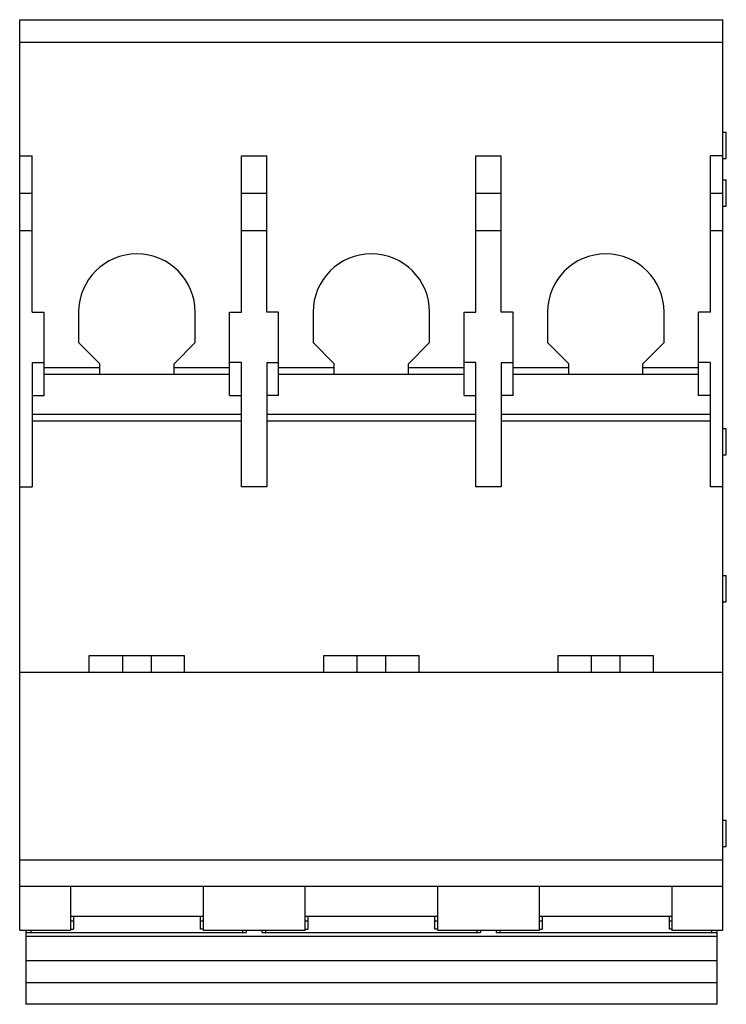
# Model space of a CAD drawing. Header units: millimetres. Extents: x 7.2 to 60.5, y 10.7 to 85.1.
import ezdxf

# ---------------------------------------------------------------- set-up
doc = ezdxf.new("R2010")
doc.units = ezdxf.units.MM
doc.header["$LTSCALE"] = 6.217119
doc.layers.get('0').update_dxf_attribs({"linetype": 'CONTINUOUS'})

msp = doc.modelspace()

# ---------------------------------------------------------------- linework, layer by layer
at = {"color": 7, "linetype": 'CONTINUOUS'}
for p, q in [((7.161, 16.325), (7.161, 85.125)), ((7.161, 85.125), (60.261, 85.125)), ((60.261, 16.325), (60.261, 85.125)), ((7.161, 83.425), (60.261, 83.425)), ((60.261, 76.633), (60.511, 76.633)), ((60.511, 74.633), (60.511, 76.633)), ((7.161, 74.825), (8.111, 74.825)), ((8.111, 63.025), (8.111, 74.825)), ((23.911, 63.025), (23.911, 74.825)), ((23.911, 74.825), (25.811, 74.825)), ((25.811, 63.025), (25.811, 74.825)), ((41.611, 63.025), (41.611, 74.825)), ((41.611, 74.825), (43.511, 74.825)), ((43.511, 63.025), (43.511, 74.825)), ((59.311, 63.025), (59.311, 74.825)), ((60.261, 74.825), (59.311, 74.825)), ((60.261, 74.633), (60.511, 74.633)), ((60.261, 73.033), (60.511, 73.033)), ((60.511, 71.033), (60.511, 73.033)), ((7.161, 72.025), (8.111, 72.025)), ((23.911, 72.025), (25.811, 72.025)), ((41.611, 72.025), (43.511, 72.025)), ((59.311, 72.025), (60.261, 72.025)), ((60.261, 71.033), (60.511, 71.033)), ((8.111, 69.175), (7.161, 69.175)), ((25.811, 69.175), (23.911, 69.175)), ((43.511, 69.175), (41.611, 69.175)), ((60.261, 69.175), (59.311, 69.175)), ((8.111, 63.025), (9.011, 63.025)), ((9.011, 56.725), (9.011, 63.025)), ((11.611, 63.025), (11.611, 60.725)), ((20.411, 60.725), (20.411, 63.025)), ((23.011, 56.725), (23.011, 63.025)), ((23.011, 63.025), (23.911, 63.025)), ((26.711, 63.025), (25.811, 63.025)), ((26.711, 56.725), (26.711, 63.025)), ((29.311, 63.025), (29.311, 60.725)), ((38.111, 60.725), (38.111, 63.025)), ((40.711, 56.725), (40.711, 63.025)), ((40.711, 63.025), (41.611, 63.025)), ((44.411, 63.025), (43.511, 63.025)), ((44.411, 56.725), (44.411, 63.025)), ((47.011, 63.025), (47.011, 60.725)), ((55.811, 60.725), (55.811, 63.025)), ((59.311, 63.025), (58.411, 63.025)), ((58.411, 56.725), (58.411, 63.025)), ((11.611, 60.725), (13.211, 59.125)), ((18.811, 59.125), (20.411, 60.725)), ((29.311, 60.725), (30.911, 59.125)), ((36.511, 59.125), (38.111, 60.725)), ((47.011, 60.725), (48.611, 59.125)), ((54.211, 59.125), (55.811, 60.725)), ((8.111, 59.207), (8.111, 49.825)), ((8.111, 59.207), (9.011, 59.207)), ((9.011, 58.844), (13.211, 58.844)), ((13.211, 58.325), (13.211, 59.125)), ((18.811, 58.325), (18.811, 59.125)), ((18.811, 58.844), (23.011, 58.844)), ((23.911, 59.207), (23.011, 59.207)), ((23.911, 49.825), (23.911, 59.207)), ((25.811, 59.207), (25.811, 49.825)), ((25.811, 59.207), (26.711, 59.207)), ((26.711, 58.844), (30.911, 58.844)), ((30.911, 58.325), (30.911, 59.125)), ((36.511, 58.325), (36.511, 59.125)), ((36.511, 58.844), (40.711, 58.844)), ((41.611, 59.207), (40.711, 59.207)), ((41.611, 49.825), (41.611, 59.207)), ((43.511, 59.207), (43.511, 49.825)), ((43.511, 59.207), (44.411, 59.207)), ((44.411, 58.844), (48.611, 58.844)), ((48.611, 58.325), (48.611, 59.125)), ((54.211, 58.325), (54.211, 59.125)), ((54.211, 58.844), (58.411, 58.844)), ((59.311, 59.207), (58.411, 59.207)), ((59.311, 49.825), (59.311, 59.207)), ((9.011, 58.325), (23.011, 58.325)), ((26.711, 58.325), (40.711, 58.325)), ((44.411, 58.325), (58.411, 58.325)), ((8.111, 56.725), (9.011, 56.725)), ((23.011, 56.725), (23.911, 56.725)), ((26.711, 56.725), (25.811, 56.725)), ((40.711, 56.725), (41.611, 56.725)), ((44.411, 56.725), (43.511, 56.725)), ((59.311, 56.725), (58.411, 56.725)), ((8.111, 55.325), (23.911, 55.325)), ((25.811, 55.325), (41.611, 55.325)), ((43.511, 55.325), (59.311, 55.325)), ((8.111, 54.805), (23.911, 54.805)), ((25.811, 54.805), (41.611, 54.805)), ((43.511, 54.805), (59.311, 54.805)), ((60.261, 54.233), (60.511, 54.233)), ((60.511, 52.233), (60.511, 54.233)), ((60.261, 52.233), (60.511, 52.233)), ((7.161, 49.825), (8.111, 49.825)), ((25.811, 49.825), (23.911, 49.825)), ((43.511, 49.825), (41.611, 49.825)), ((60.261, 49.825), (59.311, 49.825)), ((60.261, 43.133), (60.511, 43.133)), ((60.511, 41.133), (60.511, 43.133)), ((60.261, 41.133), (60.511, 41.133)), ((12.411, 35.825), (12.411, 37.075)), ((12.411, 37.075), (19.611, 37.075)), ((14.911, 37.075), (14.911, 35.825)), ((17.111, 35.825), (17.111, 37.075)), ((19.611, 35.825), (19.611, 37.075)), ((30.111, 37.075), (37.311, 37.075)), ((30.111, 35.825), (30.111, 37.075)), ((32.611, 37.075), (32.611, 35.825)), ((34.811, 35.825), (34.811, 37.075)), ((37.311, 35.825), (37.311, 37.075)), ((47.811, 37.075), (55.011, 37.075)), ((47.811, 35.825), (47.811, 37.075)), ((50.31, 37.075), (50.31, 35.825)), ((52.51, 35.825), (52.51, 37.075)), ((55.011, 35.825), (55.011, 37.075)), ((7.161, 35.825), (60.261, 35.825)), ((60.261, 24.633), (60.511, 24.633)), ((60.511, 22.633), (60.511, 24.633)), ((60.261, 22.633), (60.511, 22.633)), ((7.161, 21.625), (60.261, 21.625)), ((60.261, 19.625), (7.161, 19.625)), ((11.011, 16.325), (11.011, 19.625)), ((21.011, 19.625), (21.011, 16.325)), ((28.711, 16.325), (28.711, 19.625)), ((38.711, 19.625), (38.711, 16.325)), ((46.411, 16.325), (46.411, 19.625)), ((56.411, 19.625), (56.411, 16.325)), ((21.011, 17.343), (11.011, 17.343)), ((11.211, 17.343), (11.211, 16.409)), ((20.811, 16.409), (20.811, 17.343)), ((38.711, 17.343), (28.711, 17.343)), ((28.911, 17.343), (28.911, 16.409)), ((38.511, 16.409), (38.511, 17.343)), ((56.411, 17.343), (46.411, 17.343)), ((46.611, 17.343), (46.611, 16.409)), ((56.211, 16.409), (56.211, 17.343)), ((11.211, 17.001), (11.011, 17.001)), ((11.011, 16.409), (11.211, 16.409)), ((21.011, 17.001), (20.811, 17.001)), ((21.011, 16.409), (20.811, 16.409)), ((28.911, 17.001), (28.711, 17.001)), ((28.711, 16.409), (28.911, 16.409)), ((38.711, 17.001), (38.511, 17.001)), ((38.711, 16.409), (38.511, 16.409)), ((46.611, 17.001), (46.411, 17.001)), ((46.411, 16.409), (46.611, 16.409)), ((56.411, 17.001), (56.211, 17.001)), ((56.411, 16.409), (56.211, 16.409)), ((7.161, 16.325), (11.011, 16.325)), ((7.611, 16.325), (7.611, 10.719)), ((7.611, 16.154), (24.261, 16.154)), ((7.611, 15.862), (59.811, 15.862)), ((8.011, 16.325), (8.011, 16.154)), ((21.011, 16.325), (28.711, 16.325)), ((24.011, 16.154), (24.011, 16.325)), ((24.261, 16.325), (24.261, 16.154)), ((25.461, 16.154), (25.461, 16.325)), ((25.461, 16.154), (41.961, 16.154)), ((25.711, 16.325), (25.711, 16.154)), ((38.711, 16.325), (46.411, 16.325)), ((41.711, 16.154), (41.711, 16.325)), ((41.961, 16.325), (41.961, 16.154)), ((43.161, 16.154), (43.161, 16.325)), ((43.161, 16.154), (59.811, 16.154)), ((43.411, 16.325), (43.411, 16.154)), ((56.411, 16.325), (60.261, 16.325)), ((59.411, 16.154), (59.411, 16.325)), ((59.811, 10.719), (59.811, 16.325)), ((7.611, 14.026), (59.811, 14.026)), ((7.611, 12.358), (59.811, 12.358)), ((59.811, 10.719), (7.611, 10.719))]:
    msp.add_line(p, q, dxfattribs=at)
for centre in [(16.011, 63.025), (33.711, 63.025), (51.411, 63.025)]:
    msp.add_arc(centre, 4.4, 0, 180, dxfattribs=at)

doc.saveas('drawing.dxf')
